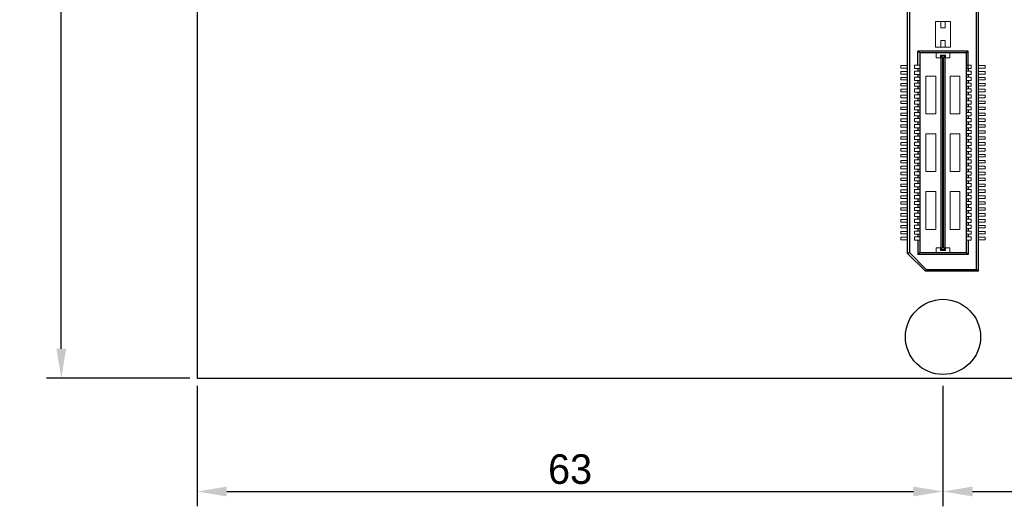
# Model space of a CAD drawing. Header units: millimetres. Extents: x 1095 to 1484, y 184 to 476.
# Tile 1 of 24: x 1095 to 1178, y 184 to 225. Entities that reach past the tile are written whole.
import ezdxf

# ---------------------------------------------------------------- set-up
doc = ezdxf.new("R2010")
doc.units = ezdxf.units.MM
doc.header["$LTSCALE"] = 0.1
doc.layers.add('daughter', color=7, linetype='Continuous')
doc.layers.add('yellow', color=5, linetype='Continuous')
doc.dimstyles.new('ISO-25', dxfattribs={"dimtxt": 2.5, "dimasz": 2.5, "dimexe": 1.25, "dimexo": 0.625, "dimtad": 1, "dimdsep": 46, "dimtxsty": 'Standard', "dimcen": 2.5, "dimadec": 0, "dimazin": 0, "dimtfac": 1, "dimtmove": 0, "dimatfit": 3, "dimfxl": 0, "dimarcsym": 0})

# ---------------------------------------------------------------- blocks, each defined once
blk = doc.blocks.new('*D6')
at = {"layer": 'Defpoints', "color": 0}
for p in [(1173.199, 194.702), (1243.199, 194.702), (1243.199, 185.138)]:
    blk.add_point(p, dxfattribs=at)
at = {"layer": 'yellow', "color": 0, "lineweight": -2}
for p, q in [((1173.199, 194.077), (1173.199, 183.888)), ((1243.199, 194.077), (1243.199, 183.888)), ((1175.699, 185.138), (1240.699, 185.138))]:
    blk.add_line(p, q, dxfattribs=at)
at = {"layer": 'yellow', "color": 0}
for points in [[(1175.699, 185.555), (1175.699, 184.721), (1173.199, 185.138)], [(1240.699, 185.555), (1240.699, 184.721), (1243.199, 185.138)]]:
    blk.add_solid(points, dxfattribs=at)
at = {"layer": 'yellow', "color": 0, "insert": (1208.199, 187.013), "char_height": 2.5, "attachment_point": 5}
blk.add_mtext('70', dxfattribs=at)
blk = doc.blocks.new('*D7')
at = {"layer": 'Defpoints', "color": 0}
for p in [(1110.199, 194.702), (1173.199, 194.702), (1173.199, 185.138)]:
    blk.add_point(p, dxfattribs=at)
at = {"layer": 'yellow', "color": 0, "lineweight": -2}
for p, q in [((1110.199, 194.077), (1110.199, 183.888)), ((1173.199, 194.077), (1173.199, 183.888)), ((1112.699, 185.138), (1170.699, 185.138))]:
    blk.add_line(p, q, dxfattribs=at)
at = {"layer": 'yellow', "color": 0}
for points in [[(1112.699, 185.555), (1112.699, 184.721), (1110.199, 185.138)], [(1170.699, 185.555), (1170.699, 184.721), (1173.199, 185.138)]]:
    blk.add_solid(points, dxfattribs=at)
at = {"layer": 'yellow', "color": 0, "insert": (1141.699, 187.013), "char_height": 2.5, "attachment_point": 5}
blk.add_mtext('63', dxfattribs=at)
blk = doc.blocks.new('*D41')
at = {"layer": 'Defpoints', "color": 0}
for p in [(1098.72, 272.807), (1110.199, 272.807), (1110.199, 194.702)]:
    blk.add_point(p, dxfattribs=at)
at = {"layer": 'yellow', "color": 0, "lineweight": -2}
for p, q in [((1109.574, 272.807), (1097.47, 272.807)), ((1098.72, 197.202), (1098.72, 270.307)), ((1109.574, 194.702), (1097.47, 194.702))]:
    blk.add_line(p, q, dxfattribs=at)
at = {"layer": 'yellow', "color": 0}
for points in [[(1098.304, 270.307), (1099.137, 270.307), (1098.72, 272.807)], [(1098.304, 197.202), (1099.137, 197.202), (1098.72, 194.702)]]:
    blk.add_solid(points, dxfattribs=at)
at = {"layer": 'yellow', "color": 0, "insert": (1096.845, 233.755), "char_height": 2.5, "attachment_point": 5, "rotation": 90}
blk.add_mtext('78.11', dxfattribs=at)

msp = doc.modelspace()

# ---------------------------------------------------------------- linework, layer by layer
for p, q in [((1176.184, 263.759), (1176.184, 203.75)), ((1176.036, 203.899), (1176.036, 263.611)), ((1170.214, 205.251), (1170.214, 262.259)), ((1170.362, 262.198), (1170.362, 205.312)), ((1171.083, 221.139), (1171.083, 222.337)), ((1175.316, 222.337), (1171.083, 222.337)), ((1171.231, 222.192), (1171.083, 222.337)), ((1171.231, 222.192), (1171.231, 205.312)), ((1175.168, 222.192), (1171.231, 222.192)), ((1175.168, 222.192), (1175.168, 205.312)), ((1175.171, 222.192), (1175.316, 222.337)), ((1175.316, 220.865), (1175.316, 222.337)), ((1171.083, 220.865), (1171.083, 220.639)), ((1175.316, 220.865), (1175.316, 220.639)), ((1171.083, 220.365), (1171.083, 220.139)), ((1171.083, 219.865), (1171.083, 219.639)), ((1175.316, 220.365), (1175.316, 220.139)), ((1175.316, 219.865), (1175.316, 219.639)), ((1171.083, 219.365), (1171.083, 219.139)), ((1171.083, 218.865), (1171.083, 218.639)), ((1175.316, 219.365), (1175.316, 219.139)), ((1175.316, 218.865), (1175.316, 218.639)), ((1171.083, 218.365), (1171.083, 218.139)), ((1175.316, 218.365), (1175.316, 218.139)), ((1171.083, 217.865), (1171.083, 217.639)), ((1171.083, 217.365), (1171.083, 217.139)), ((1175.316, 217.865), (1175.316, 217.639)), ((1175.316, 217.365), (1175.316, 217.139)), ((1171.083, 216.865), (1171.083, 216.639)), ((1171.083, 216.365), (1171.083, 216.139)), ((1175.316, 216.865), (1175.316, 216.639)), ((1175.316, 216.365), (1175.316, 216.139)), ((1171.083, 215.865), (1171.083, 215.639)), ((1175.316, 215.865), (1175.316, 215.639)), ((1171.083, 215.365), (1171.083, 215.139)), ((1171.083, 214.865), (1171.083, 214.639)), ((1175.316, 215.365), (1175.316, 215.139)), ((1175.316, 214.865), (1175.316, 214.639)), ((1171.083, 214.365), (1171.083, 214.139)), ((1171.083, 213.865), (1171.083, 213.639)), ((1175.316, 214.365), (1175.316, 214.139)), ((1175.316, 213.865), (1175.316, 213.639)), ((1171.083, 213.365), (1171.083, 213.139)), ((1175.316, 213.365), (1175.316, 213.139)), ((1171.083, 212.865), (1171.083, 212.639)), ((1171.083, 212.365), (1171.083, 212.139)), ((1175.316, 212.865), (1175.316, 212.639)), ((1175.316, 212.365), (1175.316, 212.139)), ((1171.083, 211.865), (1171.083, 211.639)), ((1171.083, 211.365), (1171.083, 211.139)), ((1175.316, 211.865), (1175.316, 211.639)), ((1175.316, 211.365), (1175.316, 211.139)), ((1171.083, 210.865), (1171.083, 210.639)), ((1175.316, 210.865), (1175.316, 210.639)), ((1171.083, 210.365), (1171.083, 210.139)), ((1171.083, 209.865), (1171.083, 209.639)), ((1175.316, 210.365), (1175.316, 210.139)), ((1175.316, 209.865), (1175.316, 209.639)), ((1171.083, 209.365), (1171.083, 209.139)), ((1171.083, 208.865), (1171.083, 208.639)), ((1175.316, 209.365), (1175.316, 209.139)), ((1175.316, 208.865), (1175.316, 208.639)), ((1171.083, 208.365), (1171.083, 208.139)), ((1175.316, 208.365), (1175.316, 208.139)), ((1171.083, 207.865), (1171.083, 207.639)), ((1171.083, 207.365), (1171.083, 207.139)), ((1175.316, 207.865), (1175.316, 207.639)), ((1175.316, 207.365), (1175.316, 207.139)), ((1171.083, 206.865), (1171.083, 206.639)), ((1171.083, 206.365), (1171.083, 205.147)), ((1175.316, 206.865), (1175.316, 206.639)), ((1175.316, 206.365), (1175.316, 205.147)), ((1170.362, 205.312), (1170.214, 205.251)), ((1170.214, 205.251), (1171.715, 203.75)), ((1171.776, 203.899), (1170.362, 205.312)), ((1171.231, 205.312), (1171.083, 205.147)), ((1175.316, 205.147), (1171.083, 205.147)), ((1171.231, 205.312), (1175.168, 205.312)), ((1175.168, 205.312), (1175.316, 205.147)), ((1171.776, 203.899), (1171.715, 203.75)), ((1171.776, 203.899), (1176.036, 203.899)), ((1176.036, 203.899), (1176.184, 203.75)), ((1176.184, 203.75), (1171.715, 203.75))]:
    msp.add_line(p, q)
at = {"lineweight": 5}
for p, q in [((1172.569, 224.826), (1172.569, 222.661)), ((1173.83, 224.826), (1172.569, 224.826)), ((1173.005, 224.826), (1173.005, 224.293)), ((1173.393, 224.826), (1173.393, 224.293)), ((1173.83, 224.826), (1173.83, 222.661)), ((1173.393, 224.293), (1173.005, 224.293)), ((1173.005, 223.227), (1173.005, 222.661)), ((1173.393, 223.227), (1173.005, 223.227)), ((1173.393, 223.227), (1173.393, 222.661)), ((1173.83, 222.661), (1172.569, 222.661)), ((1172.634, 222.192), (1172.634, 221.772)), ((1173.765, 222.192), (1173.765, 221.772)), ((1172.989, 221.772), (1172.634, 221.772)), ((1172.989, 221.772), (1172.989, 221.998)), ((1173.409, 221.998), (1172.989, 221.998)), ((1173.006, 205.57), (1173.006, 221.934)), ((1173.006, 221.934), (1173.393, 221.934)), ((1173.038, 205.57), (1173.038, 221.934)), ((1173.151, 221.755), (1173.038, 221.934)), ((1173.151, 205.749), (1173.151, 221.755)), ((1173.248, 221.755), (1173.345, 221.934)), ((1173.248, 205.749), (1173.248, 221.755)), ((1173.345, 205.57), (1173.345, 221.934)), ((1173.393, 205.57), (1173.393, 221.934)), ((1173.409, 221.772), (1173.409, 221.998)), ((1173.765, 221.772), (1173.409, 221.772)), ((1169.645, 220.897), (1169.645, 221.107)), ((1169.645, 221.107), (1170.214, 221.107)), ((1169.645, 220.897), (1170.214, 220.897)), ((1169.645, 220.397), (1169.645, 220.607)), ((1169.645, 220.607), (1170.214, 220.607)), ((1170.808, 221.139), (1171.228, 221.139)), ((1170.808, 221.139), (1170.808, 220.865)), ((1170.808, 220.865), (1171.228, 220.865)), ((1170.808, 220.639), (1170.808, 220.365)), ((1170.808, 220.639), (1171.228, 220.639)), ((1175.591, 221.139), (1175.171, 221.139)), ((1175.591, 220.865), (1175.171, 220.865)), ((1175.591, 220.639), (1175.171, 220.639)), ((1175.591, 221.139), (1175.591, 220.865)), ((1175.591, 220.639), (1175.591, 220.365)), ((1176.754, 221.107), (1176.184, 221.107)), ((1176.754, 220.897), (1176.184, 220.897)), ((1176.754, 220.607), (1176.184, 220.607)), ((1176.754, 220.897), (1176.754, 221.107)), ((1176.754, 220.397), (1176.754, 220.607)), ((1169.645, 220.397), (1170.214, 220.397)), ((1169.645, 219.897), (1169.645, 220.107)), ((1169.645, 220.107), (1170.214, 220.107)), ((1169.645, 219.897), (1170.214, 219.897)), ((1169.645, 219.397), (1169.645, 219.607)), ((1169.645, 219.607), (1170.214, 219.607)), ((1170.808, 220.365), (1171.228, 220.365)), ((1170.808, 220.139), (1171.228, 220.139)), ((1170.808, 220.139), (1170.808, 219.865)), ((1170.808, 219.865), (1171.228, 219.865)), ((1170.808, 219.639), (1171.228, 219.639)), ((1170.808, 219.639), (1170.808, 219.365)), ((1171.761, 220.223), (1171.761, 217.04)), ((1172.602, 220.223), (1171.761, 220.223)), ((1172.602, 220.223), (1172.602, 217.04)), ((1173.797, 220.223), (1173.797, 217.04)), ((1174.637, 220.223), (1173.797, 220.223)), ((1174.637, 220.223), (1174.637, 217.04)), ((1175.591, 220.365), (1175.171, 220.365)), ((1175.591, 220.139), (1175.171, 220.139)), ((1175.591, 219.865), (1175.171, 219.865)), ((1175.591, 219.639), (1175.171, 219.639)), ((1175.591, 220.139), (1175.591, 219.865)), ((1175.591, 219.639), (1175.591, 219.365)), ((1176.754, 220.397), (1176.184, 220.397)), ((1176.754, 220.107), (1176.184, 220.107)), ((1176.754, 219.897), (1176.184, 219.897)), ((1176.754, 219.607), (1176.184, 219.607)), ((1176.754, 219.897), (1176.754, 220.107)), ((1176.754, 219.397), (1176.754, 219.607)), ((1169.645, 219.397), (1170.214, 219.397)), ((1169.645, 218.897), (1169.645, 219.107)), ((1169.645, 219.107), (1170.214, 219.107)), ((1169.645, 218.897), (1170.214, 218.897)), ((1170.808, 219.365), (1171.228, 219.365)), ((1170.808, 219.139), (1171.228, 219.139)), ((1170.808, 219.139), (1170.808, 218.865)), ((1170.808, 218.865), (1171.228, 218.865)), ((1175.591, 219.365), (1175.171, 219.365)), ((1175.591, 219.139), (1175.171, 219.139)), ((1175.591, 218.865), (1175.171, 218.865)), ((1175.591, 219.139), (1175.591, 218.865)), ((1176.754, 219.397), (1176.184, 219.397)), ((1176.754, 219.107), (1176.184, 219.107)), ((1176.754, 218.897), (1176.184, 218.897)), ((1176.754, 218.897), (1176.754, 219.107)), ((1169.645, 218.397), (1169.645, 218.607)), ((1169.645, 218.607), (1170.214, 218.607)), ((1169.645, 218.397), (1170.214, 218.397)), ((1169.645, 217.897), (1169.645, 218.107)), ((1169.645, 218.107), (1170.214, 218.107)), ((1170.808, 218.639), (1171.228, 218.639)), ((1170.808, 218.639), (1170.808, 218.365)), ((1170.808, 218.365), (1171.228, 218.365)), ((1170.808, 218.139), (1171.228, 218.139)), ((1170.808, 218.139), (1170.808, 217.865)), ((1175.591, 218.639), (1175.171, 218.639)), ((1175.591, 218.365), (1175.171, 218.365)), ((1175.591, 218.139), (1175.171, 218.139)), ((1175.591, 218.639), (1175.591, 218.365)), ((1175.591, 218.139), (1175.591, 217.865)), ((1176.754, 218.607), (1176.184, 218.607)), ((1176.754, 218.397), (1176.184, 218.397)), ((1176.754, 218.107), (1176.184, 218.107)), ((1176.754, 218.397), (1176.754, 218.607)), ((1176.754, 217.897), (1176.754, 218.107)), ((1169.645, 217.897), (1170.214, 217.897)), ((1169.645, 217.397), (1169.645, 217.607)), ((1169.645, 217.607), (1170.214, 217.607)), ((1169.645, 217.397), (1170.214, 217.397)), ((1169.645, 216.897), (1169.645, 217.107)), ((1169.645, 217.107), (1170.21, 217.107)), ((1170.808, 217.865), (1171.228, 217.865)), ((1170.808, 217.639), (1171.228, 217.639)), ((1170.808, 217.639), (1170.808, 217.365)), ((1170.808, 217.365), (1171.228, 217.365)), ((1170.808, 217.139), (1171.228, 217.139)), ((1170.808, 217.139), (1170.808, 216.865)), ((1175.591, 217.865), (1175.171, 217.865)), ((1175.591, 217.639), (1175.171, 217.639)), ((1175.591, 217.365), (1175.171, 217.365)), ((1175.591, 217.139), (1175.171, 217.139)), ((1175.591, 217.639), (1175.591, 217.365)), ((1175.591, 217.139), (1175.591, 216.865)), ((1176.754, 217.897), (1176.184, 217.897)), ((1176.754, 217.607), (1176.184, 217.607)), ((1176.754, 217.397), (1176.184, 217.397)), ((1176.754, 217.107), (1176.188, 217.107)), ((1176.754, 217.397), (1176.754, 217.607)), ((1176.754, 216.897), (1176.754, 217.107)), ((1169.645, 216.897), (1170.214, 216.897)), ((1169.645, 216.397), (1169.645, 216.607)), ((1169.645, 216.607), (1170.214, 216.607)), ((1169.645, 216.397), (1170.214, 216.397)), ((1170.808, 216.865), (1171.228, 216.865)), ((1170.808, 216.639), (1171.228, 216.639)), ((1170.808, 216.639), (1170.808, 216.365)), ((1170.808, 216.365), (1171.228, 216.365)), ((1172.602, 217.04), (1171.761, 217.04)), ((1174.637, 217.04), (1173.797, 217.04)), ((1175.591, 216.865), (1175.171, 216.865)), ((1175.591, 216.639), (1175.171, 216.639)), ((1175.591, 216.365), (1175.171, 216.365)), ((1175.591, 216.639), (1175.591, 216.365)), ((1176.754, 216.897), (1176.184, 216.897)), ((1176.754, 216.607), (1176.184, 216.607)), ((1176.754, 216.397), (1176.184, 216.397)), ((1176.754, 216.397), (1176.754, 216.607)), ((1169.645, 215.897), (1169.645, 216.107)), ((1169.645, 216.107), (1170.214, 216.107)), ((1169.645, 215.897), (1170.214, 215.897)), ((1169.645, 215.397), (1169.645, 215.607)), ((1169.645, 215.607), (1170.214, 215.607)), ((1170.808, 216.139), (1171.228, 216.139)), ((1170.808, 216.139), (1170.808, 215.865)), ((1170.808, 215.865), (1171.228, 215.865)), ((1170.808, 215.639), (1171.228, 215.639)), ((1170.808, 215.639), (1170.808, 215.365)), ((1175.591, 216.139), (1175.171, 216.139)), ((1175.591, 215.865), (1175.171, 215.865)), ((1175.591, 215.639), (1175.171, 215.639)), ((1175.591, 216.139), (1175.591, 215.865)), ((1175.591, 215.639), (1175.591, 215.365)), ((1176.754, 216.107), (1176.184, 216.107)), ((1176.754, 215.897), (1176.184, 215.897)), ((1176.754, 215.607), (1176.184, 215.607)), ((1176.754, 215.897), (1176.754, 216.107)), ((1176.754, 215.397), (1176.754, 215.607)), ((1169.645, 215.397), (1170.214, 215.397)), ((1169.645, 214.897), (1169.645, 215.107)), ((1169.645, 215.107), (1170.214, 215.107)), ((1169.645, 214.897), (1170.214, 214.897)), ((1169.645, 214.397), (1169.645, 214.607)), ((1169.645, 214.607), (1170.214, 214.607)), ((1170.808, 215.365), (1171.228, 215.365)), ((1170.808, 215.139), (1171.228, 215.139)), ((1170.808, 215.139), (1170.808, 214.865)), ((1170.808, 214.865), (1171.228, 214.865)), ((1170.808, 214.639), (1171.228, 214.639)), ((1170.808, 214.639), (1170.808, 214.365)), ((1172.602, 215.343), (1171.761, 215.343)), ((1171.761, 215.343), (1171.761, 212.161)), ((1172.602, 215.343), (1172.602, 212.161)), ((1174.637, 215.343), (1173.797, 215.343)), ((1173.797, 215.343), (1173.797, 212.161)), ((1174.637, 215.343), (1174.637, 212.161)), ((1175.591, 215.365), (1175.171, 215.365)), ((1175.591, 215.139), (1175.171, 215.139)), ((1175.591, 214.865), (1175.171, 214.865)), ((1175.591, 214.639), (1175.171, 214.639)), ((1175.591, 215.139), (1175.591, 214.865)), ((1175.591, 214.639), (1175.591, 214.365)), ((1176.754, 215.397), (1176.184, 215.397)), ((1176.754, 215.107), (1176.184, 215.107)), ((1176.754, 214.897), (1176.184, 214.897)), ((1176.754, 214.607), (1176.184, 214.607)), ((1176.754, 214.897), (1176.754, 215.107)), ((1176.754, 214.397), (1176.754, 214.607)), ((1169.645, 214.397), (1170.214, 214.397)), ((1169.645, 213.897), (1169.645, 214.107)), ((1169.645, 214.107), (1170.214, 214.107)), ((1169.645, 213.897), (1170.214, 213.897)), ((1170.808, 214.365), (1171.228, 214.365)), ((1170.808, 214.139), (1171.228, 214.139)), ((1170.808, 214.139), (1170.808, 213.865)), ((1170.808, 213.865), (1171.228, 213.865)), ((1175.591, 214.365), (1175.171, 214.365)), ((1175.591, 214.139), (1175.171, 214.139)), ((1175.591, 213.865), (1175.171, 213.865)), ((1175.591, 214.139), (1175.591, 213.865)), ((1176.754, 214.397), (1176.184, 214.397)), ((1176.754, 214.107), (1176.184, 214.107)), ((1176.754, 213.897), (1176.184, 213.897)), ((1176.754, 213.897), (1176.754, 214.107)), ((1169.645, 213.397), (1169.645, 213.607)), ((1169.645, 213.607), (1170.214, 213.607)), ((1169.645, 213.397), (1170.214, 213.397)), ((1169.645, 212.897), (1169.645, 213.107)), ((1169.645, 213.107), (1170.214, 213.107)), ((1170.808, 213.639), (1171.228, 213.639)), ((1170.808, 213.639), (1170.808, 213.365)), ((1170.808, 213.365), (1171.228, 213.365)), ((1170.808, 213.139), (1171.228, 213.139)), ((1170.808, 213.139), (1170.808, 212.865)), ((1175.591, 213.639), (1175.171, 213.639)), ((1175.591, 213.365), (1175.171, 213.365)), ((1175.591, 213.139), (1175.171, 213.139)), ((1175.591, 213.639), (1175.591, 213.365)), ((1175.591, 213.139), (1175.591, 212.865)), ((1176.754, 213.607), (1176.184, 213.607)), ((1176.754, 213.397), (1176.184, 213.397)), ((1176.754, 213.107), (1176.184, 213.107)), ((1176.754, 213.397), (1176.754, 213.607)), ((1176.754, 212.897), (1176.754, 213.107)), ((1169.645, 212.897), (1170.214, 212.897)), ((1169.645, 212.397), (1169.645, 212.607)), ((1169.645, 212.607), (1170.214, 212.607)), ((1169.645, 212.397), (1170.214, 212.397)), ((1169.645, 211.897), (1169.645, 212.107)), ((1169.645, 212.107), (1170.214, 212.107)), ((1170.808, 212.865), (1171.228, 212.865)), ((1170.808, 212.639), (1171.228, 212.639)), ((1170.808, 212.639), (1170.808, 212.365)), ((1170.808, 212.365), (1171.228, 212.365)), ((1170.808, 212.139), (1171.228, 212.139)), ((1170.808, 212.139), (1170.808, 211.865)), ((1172.602, 212.161), (1171.761, 212.161)), ((1174.637, 212.161), (1173.797, 212.161)), ((1175.591, 212.865), (1175.171, 212.865)), ((1175.591, 212.639), (1175.171, 212.639)), ((1175.591, 212.365), (1175.171, 212.365)), ((1175.591, 212.139), (1175.171, 212.139)), ((1175.591, 212.639), (1175.591, 212.365)), ((1175.591, 212.139), (1175.591, 211.865)), ((1176.754, 212.897), (1176.184, 212.897)), ((1176.754, 212.607), (1176.184, 212.607)), ((1176.754, 212.397), (1176.184, 212.397)), ((1176.754, 212.107), (1176.184, 212.107)), ((1176.754, 212.397), (1176.754, 212.607)), ((1176.754, 211.897), (1176.754, 212.107)), ((1169.645, 211.897), (1170.214, 211.897)), ((1169.645, 211.397), (1169.645, 211.607)), ((1169.645, 211.607), (1170.214, 211.607)), ((1169.645, 211.397), (1170.214, 211.397)), ((1170.808, 211.865), (1171.228, 211.865)), ((1170.808, 211.639), (1171.228, 211.639)), ((1170.808, 211.639), (1170.808, 211.365)), ((1170.808, 211.365), (1171.228, 211.365)), ((1175.591, 211.865), (1175.171, 211.865)), ((1175.591, 211.639), (1175.171, 211.639)), ((1175.591, 211.365), (1175.171, 211.365)), ((1175.591, 211.639), (1175.591, 211.365)), ((1176.754, 211.897), (1176.184, 211.897)), ((1176.754, 211.607), (1176.184, 211.607)), ((1176.754, 211.397), (1176.184, 211.397)), ((1176.754, 211.397), (1176.754, 211.607)), ((1169.645, 210.897), (1169.645, 211.107)), ((1169.645, 211.107), (1170.21, 211.107)), ((1169.645, 210.897), (1170.214, 210.897)), ((1169.645, 210.397), (1169.645, 210.607)), ((1169.645, 210.607), (1170.214, 210.607)), ((1170.808, 211.139), (1171.228, 211.139)), ((1170.808, 211.139), (1170.808, 210.865)), ((1170.808, 210.865), (1171.228, 210.865)), ((1170.808, 210.639), (1171.228, 210.639)), ((1170.808, 210.639), (1170.808, 210.365)), ((1171.761, 210.464), (1171.761, 207.281)), ((1172.602, 210.464), (1171.761, 210.464)), ((1172.602, 210.464), (1172.602, 207.281)), ((1173.797, 210.464), (1173.797, 207.281)), ((1174.637, 210.464), (1173.797, 210.464)), ((1174.637, 210.464), (1174.637, 207.281)), ((1175.591, 211.139), (1175.171, 211.139)), ((1175.591, 210.865), (1175.171, 210.865)), ((1175.591, 210.639), (1175.171, 210.639)), ((1175.591, 211.139), (1175.591, 210.865)), ((1175.591, 210.639), (1175.591, 210.365)), ((1176.754, 210.897), (1176.184, 210.897)), ((1176.754, 210.607), (1176.184, 210.607)), ((1176.754, 211.107), (1176.188, 211.107)), ((1176.754, 210.897), (1176.754, 211.107)), ((1176.754, 210.397), (1176.754, 210.607)), ((1169.645, 210.397), (1170.214, 210.397)), ((1169.645, 209.897), (1169.645, 210.107)), ((1169.645, 210.107), (1170.214, 210.107)), ((1169.645, 209.897), (1170.214, 209.897)), ((1169.645, 209.397), (1169.645, 209.607)), ((1169.645, 209.607), (1170.214, 209.607)), ((1170.808, 210.365), (1171.228, 210.365)), ((1170.808, 210.139), (1171.228, 210.139)), ((1170.808, 210.139), (1170.808, 209.865)), ((1170.808, 209.865), (1171.228, 209.865)), ((1170.808, 209.639), (1171.228, 209.639)), ((1170.808, 209.639), (1170.808, 209.365)), ((1175.591, 210.365), (1175.171, 210.365)), ((1175.591, 210.139), (1175.171, 210.139)), ((1175.591, 209.865), (1175.171, 209.865)), ((1175.591, 209.639), (1175.171, 209.639)), ((1175.591, 210.139), (1175.591, 209.865)), ((1175.591, 209.639), (1175.591, 209.365)), ((1176.754, 210.397), (1176.184, 210.397)), ((1176.754, 210.107), (1176.184, 210.107)), ((1176.754, 209.897), (1176.184, 209.897)), ((1176.754, 209.607), (1176.184, 209.607)), ((1176.754, 209.897), (1176.754, 210.107)), ((1176.754, 209.397), (1176.754, 209.607)), ((1169.645, 209.397), (1170.214, 209.397)), ((1169.645, 208.897), (1169.645, 209.107)), ((1169.645, 209.107), (1170.214, 209.107)), ((1169.645, 208.897), (1170.214, 208.897)), ((1170.808, 209.365), (1171.228, 209.365)), ((1170.808, 209.139), (1170.808, 208.865)), ((1170.808, 209.139), (1171.228, 209.139)), ((1170.808, 208.865), (1171.228, 208.865)), ((1175.591, 209.365), (1175.171, 209.365)), ((1175.591, 209.139), (1175.171, 209.139)), ((1175.591, 208.865), (1175.171, 208.865)), ((1175.591, 209.139), (1175.591, 208.865)), ((1176.754, 209.397), (1176.184, 209.397)), ((1176.754, 209.107), (1176.184, 209.107)), ((1176.754, 208.897), (1176.184, 208.897)), ((1176.754, 208.897), (1176.754, 209.107)), ((1169.645, 208.397), (1169.645, 208.607)), ((1169.645, 208.607), (1170.214, 208.607)), ((1169.645, 208.397), (1170.214, 208.397)), ((1169.645, 207.897), (1169.645, 208.107)), ((1169.645, 208.107), (1170.21, 208.107)), ((1170.808, 208.639), (1171.228, 208.639)), ((1170.808, 208.639), (1170.808, 208.365)), ((1170.808, 208.365), (1171.228, 208.365)), ((1170.808, 208.139), (1171.228, 208.139)), ((1170.808, 208.139), (1170.808, 207.865)), ((1175.591, 208.639), (1175.171, 208.639)), ((1175.591, 208.365), (1175.171, 208.365)), ((1175.591, 208.139), (1175.171, 208.139)), ((1175.591, 208.639), (1175.591, 208.365)), ((1175.591, 208.139), (1175.591, 207.865)), ((1176.754, 208.607), (1176.184, 208.607)), ((1176.754, 208.397), (1176.184, 208.397)), ((1176.754, 208.107), (1176.188, 208.107)), ((1176.754, 208.397), (1176.754, 208.607)), ((1176.754, 207.897), (1176.754, 208.107)), ((1169.645, 207.897), (1170.214, 207.897)), ((1169.645, 207.397), (1169.645, 207.607)), ((1169.645, 207.607), (1170.214, 207.607)), ((1169.645, 207.397), (1170.214, 207.397)), ((1170.808, 207.865), (1171.228, 207.865)), ((1170.808, 207.639), (1171.228, 207.639)), ((1170.808, 207.639), (1170.808, 207.365)), ((1170.808, 207.365), (1171.228, 207.365)), ((1170.808, 207.139), (1171.228, 207.139)), ((1170.808, 207.139), (1170.808, 206.865)), ((1172.602, 207.281), (1171.761, 207.281)), ((1174.637, 207.281), (1173.797, 207.281)), ((1175.591, 207.865), (1175.171, 207.865)), ((1175.591, 207.639), (1175.171, 207.639)), ((1175.591, 207.365), (1175.171, 207.365)), ((1175.591, 207.139), (1175.171, 207.139)), ((1175.591, 207.639), (1175.591, 207.365)), ((1175.591, 207.139), (1175.591, 206.865)), ((1176.754, 207.897), (1176.184, 207.897)), ((1176.754, 207.607), (1176.184, 207.607)), ((1176.754, 207.397), (1176.184, 207.397)), ((1176.754, 207.397), (1176.754, 207.607)), ((1169.645, 206.897), (1169.645, 207.107)), ((1169.645, 207.107), (1170.214, 207.107)), ((1169.645, 206.897), (1170.214, 206.897)), ((1169.645, 206.397), (1169.645, 206.607)), ((1169.645, 206.607), (1170.214, 206.607)), ((1169.645, 206.397), (1170.214, 206.397)), ((1170.808, 206.865), (1171.228, 206.865)), ((1170.808, 206.639), (1171.228, 206.639)), ((1170.808, 206.639), (1170.808, 206.365)), ((1170.808, 206.365), (1171.228, 206.365)), ((1175.591, 206.865), (1175.171, 206.865)), ((1175.591, 206.639), (1175.171, 206.639)), ((1175.591, 206.365), (1175.171, 206.365)), ((1175.591, 206.639), (1175.591, 206.365)), ((1176.754, 207.107), (1176.184, 207.107)), ((1176.754, 206.897), (1176.184, 206.897)), ((1176.754, 206.607), (1176.184, 206.607)), ((1176.754, 206.397), (1176.184, 206.397)), ((1176.754, 206.897), (1176.754, 207.107)), ((1176.754, 206.397), (1176.754, 206.607)), ((1172.989, 205.732), (1172.634, 205.732)), ((1172.634, 205.312), (1172.634, 205.732)), ((1172.989, 205.732), (1172.989, 205.506)), ((1173.409, 205.506), (1172.989, 205.506)), ((1173.006, 205.57), (1173.393, 205.57)), ((1173.151, 205.749), (1173.038, 205.57)), ((1173.248, 205.749), (1173.345, 205.57)), ((1173.765, 205.732), (1173.409, 205.732)), ((1173.409, 205.732), (1173.409, 205.506)), ((1173.765, 205.312), (1173.765, 205.732))]:
    msp.add_line(p, q, dxfattribs=at)
msp.add_circle((1173.199, 198.195), 3.175)
at = {"layer": 'daughter'}
for p, q in [((1110.199, 272.807), (1110.199, 194.702)), ((1110.199, 194.702), (1249.199, 194.702))]:
    msp.add_line(p, q, dxfattribs=at)

# ---------------------------------------------------------------- dimensions: what is measured, and where the dimension line sits
at = {"layer": 'yellow'}
dim = msp.add_linear_dim(base=(1098.720209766, 272.8075), p1=(1110.199389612, 194.7025), p2=(1110.199389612, 272.8075), angle=90, dimstyle='ISO-25', dxfattribs=at)
dim.commit()
dim.dimension.update_dxf_attribs({"geometry": '*D41', "text_midpoint": (1096.845209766, 233.755)})
for base, p1, p2, picture, middle in [((1173.199, 185.138), (1110.199, 194.702), (1173.199, 194.702), '*D7', (1141.699, 187.013)), ((1243.199, 185.138), (1173.199, 194.702), (1243.199, 194.702), '*D6', (1208.199, 187.013))]:
    dim = msp.add_linear_dim(base=base, p1=p1, p2=p2, dimstyle='ISO-25', dxfattribs=at)
    dim.commit()
    dim.dimension.update_dxf_attribs({"geometry": picture, "text_midpoint": middle})

doc.saveas('drawing.dxf')
